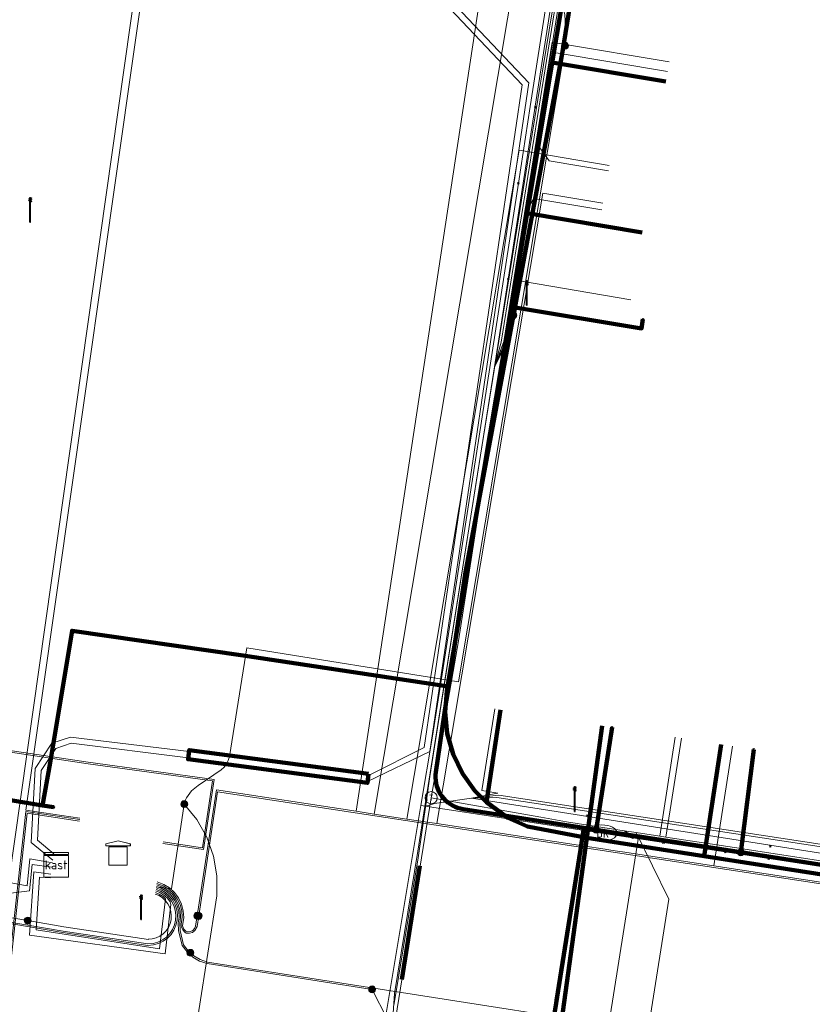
# Model space of a CAD drawing. Extents: x 152558 to 154479, y 462974 to 463683.
# Tile 158 of 256: x 153361 to 153387, y 463421 to 463453. Entities that reach past the tile are written whole.
import ezdxf
from ezdxf.enums import TextEntityAlignment as Align
from ezdxf.lldxf.tags import DXFTag

# ---------------------------------------------------------------- set-up
doc = ezdxf.new("R2010")
doc.units = 0
doc.header["$LTSCALE"] = 0.2
doc.layers.get('0').update_dxf_attribs({"linetype": 'CONTINUOUS'})
for name, color, linetype, lineweight in [('B-RO-KL-DATA_COAXIAAL_7_ZIGGO BV-G', 90, 'KL-DATA-N', 18), ('B-RO-KL-DATA_HULPSTUK_KPN BV-S', 90, 'CONTINUOUS', 25), ('B-RO-KL-DATA_HULPSTUK_REGGEFIBER OPERATOR BV-S', 90, 'CONTINUOUS', 25), ('B-RO-KL-DATA_HULPSTUK_STEDIN NETBEHEER BV-S', 90, 'CONTINUOUS', 25), ('B-RO-KL-DATA_KABELBED_KPN BV-G', 90, 'CONTINUOUS', 100), ('B-RO-KL-DATA_KABELBED_ZIGGO BV-G', 90, 'CONTINUOUS', 100), ('B-RO-KL-DATA_MANTELBUIS_ASBESTCEMENT_1_KPN BV-G', 90, 'CONTINUOUS', 100), ('B-RO-KL-DATA_MANTELBUIS_PVC_1_KPN BV-G', 90, 'CONTINUOUS', 100), ('B-RO-KL-DATA_REGGEFIBER OPERATOR BV-G', 90, 'KL-DATA-N', 18), ('B-RO-KL-DATA_STEDIN NETBEHEER BV-G', 90, 'KL-DATA-N', 18), ('B-RO-KL-ET_LS_400 V_STEDIN NETBEHEER BV-G', 190, 'KL-LS-N', 18), ('B-RO-KL-ET_LS_GEMEENTE AMERSFOORT-S', 190, 'CONTINUOUS', 25), ('B-RO-KL-ET_LS_HULPSTUK_STEDIN NETBEHEER BV-S', 190, 'CONTINUOUS', 25), ('B-RO-KL-ET_LS_MANTELBUIS_PVC_160_STEDIN NETBEHEER BV-G', 190, 'CONTINUOUS', 100), ('B-RO-KL-ET_MS_10 KV_STEDIN NETBEHEER BV-G', 130, 'KL-MS-N', 18), ('B-RO-KL-ET_MS_HULPSTUK_STEDIN NETBEHEER BV-S', 130, 'CONTINUOUS', 25), ('B-RO-KL-GAS_LD_HULPSTUK_STEDIN NETBEHEER BV-S', 50, 'CONTINUOUS', 25), ('B-RO-KL-GAS_LD_KOPER_22_0.1 BAR_STEDIN NETBEHEER BV-G', 50, 'KL-GAS-LD-N', 18), ('B-RO-KL-GAS_LD_MANTELBUIS_ASBESTCEMENT_124_STEDIN NETBEHEER BV-G', 50, 'CONTINUOUS', 100), ('B-RO-KL-GAS_LD_PE_32_0.1 BAR_STEDIN NETBEHEER BV-G', 50, 'KL-GAS-LD-N', 18), ('B-RO-KL-GAS_LD_PVC_63_0.1 BAR_STEDIN NETBEHEER BV-G', 50, 'KL-GAS-LD-N', 18), ('B-RO-KL-GAS_LD_STAAL_159_0.1 BAR_STEDIN NETBEHEER BV-G', 50, 'KL-GAS-LD-N', 18), ('B-RO-KL-WATER_100_VITENS-G', 170, 'KL-WATER-N', 18), ('B-RO-KL-WATER_HULPSTUK_VITENS-S', 170, 'CONTINUOUS', 25), ('B-RO-KL-WATER_VITENS-S', 170, 'CONTINUOUS', 25)]:
    doc.layers.add(name, color=color, linetype=linetype, lineweight=lineweight)
doc.styles.add('NLCS-ISO', font='NLCS-ISO.ttf')
tags = doc.linetypes.add('KL-DATA-N', pattern='A,4,-1,[101,NLCS.SHX,S=0.5,R=0,X=0,Y=0],-1,4,-1,["D",Standard,S=1,R=0,X=-0.25,Y=-0.5],-1.5', length=12.5).pattern_tags.tags
tags[18] = DXFTag(74, 10)
tags = doc.linetypes.add('KL-GAS-LD-N', pattern='A,4,-1,[69,NLCS.SHX,S=0.5,R=0,X=0,Y=0],-1,4,-1,["L",Standard,S=1,R=0,X=0.25,Y=-0.5],-2', length=13).pattern_tags.tags
tags[18] = DXFTag(74, 10)
tags = doc.linetypes.add('KL-LS-N', pattern='A,4,-1,[103,NLCS.SHX,S=0.75,R=0,X=0,Y=0],-1,4,-1,["L",Standard,S=1,R=0,X=0,Y=-0.5],-2', length=13).pattern_tags.tags
tags[18] = DXFTag(74, 10)
tags = doc.linetypes.add('KL-MS-N', pattern='A,4,-1,[103,NLCS.SHX,S=0.75,R=0,X=0,Y=0],-1,4,-1,["M",Standard,S=1,R=0,X=0,Y=-0.5],-2', length=13).pattern_tags.tags
tags[18] = DXFTag(74, 10)
doc.linetypes.add('KL-WATER-N', pattern='A,7,-0.5,[168,NLCS.SHX,S=0.75,R=0,X=0.75,Y=0],-2', length=9.5)

# ---------------------------------------------------------------- blocks, each defined once
blk = doc.blocks.new('SKL-WTB_HULP_MOF-SO')
at = {"linetype": 'ByBlock', "lineweight": 18}
h = blk.add_hatch(color=0, dxfattribs=at)
h.dxf.hatch_style = 1
h.paths.add_polyline_path([(-0.5625, 0, 1), (0.5625, 0, 1)])
at = {"color": 0, "linetype": 'ByBlock', "lineweight": 18}
blk.add_circle((0, 0), 0.5625, dxfattribs=at)
at = {"color": 0, "linetype": 'ByBlock', "lineweight": 18, "style": 'NLCS-ISO', "flags": 1}
for tag, p in [('TYPE', (1.5, 0)), ('LABEL', (1.5, -1.5)), ('OMSCHRIJVING', (1.5, -3))]:
    blk.add_attdef(tag, p, '', height=1, dxfattribs=at)
blk = doc.blocks.new('SKL-WTB_HULP_T STUK-SO')
at = {"color": 0, "linetype": 'ByBlock', "lineweight": 18}
blk.add_circle((0, 0), 1, dxfattribs=at)
at = {"color": 0, "linetype": 'ByBlock', "lineweight": -2, "style": 'NLCS-ISO'}
blk.add_text('T', height=1, dxfattribs=at).set_placement((0, 0), align=Align.MIDDLE_CENTER)
at = {"color": 0, "linetype": 'ByBlock', "lineweight": 18, "style": 'NLCS-ISO', "flags": 1}
for tag, p in [('TYPE', (1.5, 0)), ('LABEL', (1.5, -1.5)), ('OMSCHRIJVING', (1.5, -3))]:
    blk.add_attdef(tag, p, '', height=1, dxfattribs=at)
blk = doc.blocks.new('SKL-WTB_HULP_KAST-SO')
at = {"color": 0, "linetype": 'ByBlock', "lineweight": 18}
for points in [[(-2, 2), (2, 2), (2, 1.68), (-2, 1.68)], [(-2, 1.52), (2, 1.52), (2, -2), (-2, -2)]]:
    blk.add_lwpolyline(points, close=True, dxfattribs=at)
at = {"color": 0, "linetype": 'ByBlock', "lineweight": 18, "style": 'NLCS-ISO'}
blk.add_text('kast', height=1.5, dxfattribs=at).set_placement((0, 0), align=Align.MIDDLE_CENTER)
at = {"color": 0, "linetype": 'ByBlock', "lineweight": 18, "style": 'NLCS-ISO', "flags": 1}
for tag, p in [('TYPE', (2.5, 0)), ('LABEL', (2.5, -1.5)), ('OMSCHRIJVING', (2.5, -3))]:
    blk.add_attdef(tag, p, '', height=1, dxfattribs=at)
blk = doc.blocks.new('SKL-WTB_HULP_TECHNISCH GEBOUW-SO')
at = {"color": 0, "linetype": 'ByBlock', "lineweight": 18}
for points in [[(-2, 1.5), (0, 2), (2, 1.5), (2, 1.18), (-2, 1.18)], [(-1.5, 1.02), (1.5, 1.02), (1.5, -2), (-1.5, -2)]]:
    blk.add_lwpolyline(points, close=True, dxfattribs=at)
at = {"color": 0, "linetype": 'ByBlock', "lineweight": 18, "style": 'NLCS-ISO', "flags": 1}
for tag, p in [('TYPE', (2.5, 0)), ('LABEL', (2.5, -1.5)), ('OMSCHRIJVING', (2.5, -3))]:
    blk.add_attdef(tag, p, '', height=1, dxfattribs=at)
blk = doc.blocks.new('SKL-WTB_HULP_OVERIG-SO')
at = {"color": 0, "linetype": 'ByBlock', "lineweight": 18}
for points in [[(-0.14, 0.14), (0.14, -0.14)], [(0.14, 0.14), (-0.14, -0.14)]]:
    blk.add_lwpolyline(points, dxfattribs=at)
at = {"color": 0, "linetype": 'ByBlock', "lineweight": 18, "style": 'NLCS-ISO', "flags": 1}
for tag, p in [('TYPE', (1.5, 0)), ('LABEL', (1.5, -1.5)), ('OMSCHRIJVING', (1.5, -3))]:
    blk.add_attdef(tag, p, '', height=1, dxfattribs=at)
blk = doc.blocks.new('SKL-WATER_BRANDKRAAN_BRANDPUT-SO')
at = {"color": 0, "linetype": 'ByBlock', "lineweight": 18}
blk.add_ellipse((0, 0), major_axis=(2.5, 0), ratio=0.54, dxfattribs=at)
at = {"color": 0, "linetype": 'ByBlock', "lineweight": 18, "style": 'NLCS-ISO'}
blk.add_text('bk', height=1.5, dxfattribs=at).set_placement((0.16, 0), align=Align.MIDDLE_CENTER)
blk = doc.blocks.new('SKL-ET_LS_MAST-SO')
for p, q in [((-0.05, 2.07), (0.05, 2.07)), ((-0.05, -2), (0.05, -2))]:
    blk.add_line(p, q)
for points in [[(-0.18, 1.76), (-0.22, 1.76), (-0.22, 1.84), (-0.18, 1.84), (-0.18, 1.79)], [(-0.18, 1.79), (-0.05, 1.79)], [(-0.18, 1.76), (-0.05, 1.76)], [(-0.05, -2), (-0.05, 2.07)], [(0.05, -2), (0.05, 2.07)], [(0.18, 1.92), (0.05, 1.92)], [(0.18, 1.89), (0.05, 1.89)], [(0.18, 1.66), (0.05, 1.66)], [(0.18, 1.63), (0.05, 1.63)], [(0.18, 1.89), (0.22, 1.89), (0.22, 1.97), (0.18, 1.97), (0.18, 1.92)], [(0.18, 1.63), (0.22, 1.63), (0.22, 1.71), (0.18, 1.71), (0.18, 1.66)], [(-0.18, 1.49), (-0.22, 1.49), (-0.22, 1.57), (-0.18, 1.57), (-0.18, 1.52)], [(-0.18, 1.52), (-0.05, 1.52)], [(-0.18, 1.49), (-0.05, 1.49)], [(0.18, 1.39), (0.05, 1.39)], [(0.18, 1.36), (0.05, 1.36)], [(0.18, 1.36), (0.22, 1.36), (0.22, 1.44), (0.18, 1.44), (0.18, 1.39)]]:
    blk.add_lwpolyline(points)

msp = doc.modelspace()

# ---------------------------------------------------------------- linework, layer by layer
at = {"layer": 'B-RO-KL-DATA_COAXIAAL_7_ZIGGO BV-G', "flags": 128}
for points in [[(153371.747, 463459.468), (153374.266, 463459.041), (153375.21, 463458.782), (153376.086, 463458.346), (153376.86, 463457.747), (153376.93, 463457.667), (153377.503, 463457.008), (153377.99, 463456.159), (153378.301, 463455.231), (153378.377, 463454.644), (153378.426, 463454.26), (153378.36, 463453.283), (153378.056, 463451.473), (153377.228, 463446.535), (153380.998, 463445.903)], [(153371.747, 463459.468), (153374.266, 463459.041), (153375.21, 463458.782), (153376.086, 463458.346), (153376.86, 463457.747), (153376.93, 463457.667), (153377.503, 463457.008), (153377.99, 463456.159), (153378.301, 463455.231), (153378.377, 463454.644), (153378.426, 463454.26), (153378.36, 463453.283), (153378.056, 463451.473), (153381.772, 463450.845)], [(153371.747, 463459.468), (153374.266, 463459.041), (153375.21, 463458.782), (153376.086, 463458.346), (153376.86, 463457.747), (153376.93, 463457.667), (153377.503, 463457.008), (153377.99, 463456.159), (153378.301, 463455.231), (153378.377, 463454.644), (153378.426, 463454.26), (153378.36, 463453.283), (153378.056, 463451.473), (153381.772, 463450.845)], [(153371.747, 463459.468), (153374.266, 463459.041), (153375.21, 463458.782), (153376.086, 463458.346), (153376.86, 463457.747), (153376.93, 463457.667), (153377.503, 463457.008), (153377.99, 463456.159), (153378.301, 463455.231), (153378.377, 463454.644), (153378.426, 463454.26), (153378.36, 463453.283), (153378.056, 463451.473), (153377.228, 463446.535), (153374.603, 463430.889), (153374.547, 463430.188), (153374.615, 463429.49), (153374.804, 463428.814), (153375.109, 463428.181), (153375.52, 463427.612), (153375.9, 463427.243), (153376.023, 463427.123), (153376.605, 463426.729), (153377.246, 463426.444), (153377.928, 463426.275), (153379.184, 463426.078), (153383.037, 463425.475), (153388.499, 463424.62), (153397.094, 463423.275), (153397.672, 463426.929)], [(153371.747, 463459.468), (153374.266, 463459.041), (153375.21, 463458.782), (153376.086, 463458.346), (153376.86, 463457.747), (153376.93, 463457.667), (153377.503, 463457.008), (153377.99, 463456.159), (153378.301, 463455.231), (153378.377, 463454.644), (153378.426, 463454.26), (153378.36, 463453.283), (153378.056, 463451.473), (153377.228, 463446.535), (153374.603, 463430.889), (153374.547, 463430.188), (153374.615, 463429.49), (153374.804, 463428.814), (153375.109, 463428.181), (153375.52, 463427.612), (153375.9, 463427.243), (153376.023, 463427.123), (153376.605, 463426.729), (153377.246, 463426.444), (153377.928, 463426.275), (153379.184, 463426.078), (153383.037, 463425.475), (153388.499, 463424.62), (153397.094, 463423.275), (153400.377, 463422.761), (153401.464, 463422.591), (153409.573, 463421.322), (153410.733, 463421.253), (153411.885, 463421.411), (153412.986, 463421.788), (153413.343, 463421.995), (153413.746, 463424.418)], [(153371.747, 463459.468), (153374.266, 463459.041), (153375.21, 463458.782), (153376.086, 463458.346), (153376.86, 463457.747), (153376.93, 463457.667), (153377.503, 463457.008), (153377.99, 463456.159), (153378.301, 463455.231), (153378.377, 463454.644), (153378.426, 463454.26), (153378.36, 463453.283), (153378.056, 463451.473), (153377.228, 463446.535), (153374.603, 463430.889), (153374.547, 463430.188), (153374.615, 463429.49), (153374.804, 463428.814), (153375.109, 463428.181), (153375.52, 463427.612), (153375.9, 463427.243), (153376.023, 463427.123), (153376.605, 463426.729), (153377.246, 463426.444), (153377.928, 463426.275), (153379.184, 463426.078), (153383.037, 463425.475), (153383.591, 463429.134)], [(153371.747, 463459.468), (153374.266, 463459.041), (153375.21, 463458.782), (153376.086, 463458.346), (153376.86, 463457.747), (153376.93, 463457.667), (153377.503, 463457.008), (153377.99, 463456.159), (153378.301, 463455.231), (153378.377, 463454.644), (153378.426, 463454.26), (153378.36, 463453.283), (153378.056, 463451.473), (153377.228, 463446.535), (153374.603, 463430.889), (153374.547, 463430.188), (153374.615, 463429.49), (153374.804, 463428.814), (153375.109, 463428.181), (153375.52, 463427.612), (153375.9, 463427.243), (153376.023, 463427.123), (153376.605, 463426.729), (153377.246, 463426.444), (153377.928, 463426.275), (153379.184, 463426.078), (153383.037, 463425.475), (153388.499, 463424.62), (153397.094, 463423.275), (153400.377, 463422.761), (153401.464, 463422.591), (153402.02, 463426.254)], [(153371.747, 463459.468), (153374.266, 463459.041), (153375.21, 463458.782), (153376.086, 463458.346), (153376.86, 463457.747), (153376.93, 463457.667), (153377.503, 463457.008), (153377.99, 463456.159), (153378.301, 463455.231), (153378.377, 463454.644), (153378.426, 463454.26), (153378.36, 463453.283), (153378.056, 463451.473), (153377.228, 463446.535), (153374.603, 463430.889), (153374.547, 463430.188), (153374.615, 463429.49), (153374.804, 463428.814), (153375.109, 463428.181), (153375.52, 463427.612), (153375.9, 463427.243), (153376.023, 463427.123), (153376.605, 463426.729), (153377.246, 463426.444), (153377.928, 463426.275), (153379.184, 463426.078), (153383.037, 463425.475), (153388.499, 463424.62), (153389.054, 463428.279)], [(153371.747, 463459.468), (153374.266, 463459.041), (153375.21, 463458.782), (153376.086, 463458.346), (153376.86, 463457.747), (153376.93, 463457.667), (153377.503, 463457.008), (153377.99, 463456.159), (153378.301, 463455.231), (153378.377, 463454.644), (153378.426, 463454.26), (153378.36, 463453.283), (153378.056, 463451.473), (153377.228, 463446.535), (153374.603, 463430.889), (153374.547, 463430.188), (153374.615, 463429.49), (153374.804, 463428.814), (153375.109, 463428.181), (153375.52, 463427.612), (153375.9, 463427.243), (153376.023, 463427.123), (153376.605, 463426.729), (153377.246, 463426.444), (153377.928, 463426.275), (153379.184, 463426.078), (153379.689, 463429.745)]]:
    msp.add_lwpolyline(points, dxfattribs=at)
at = {"layer": 'B-RO-KL-DATA_KABELBED_KPN BV-G', "flags": 128}
for points in [[(153378.942, 463455.232), (153378.388, 463451.821), (153376.783, 463443.193), (153375.216, 463434.772), (153374.651, 463431.027), (153374.651, 463431.027)], [(153376.783, 463443.193), (153376.837, 463443.446), (153380.979, 463442.763), (153381.027, 463443.059)], [(153374.652, 463431.027), (153374.651, 463431.027), (153373.86, 463431.149), (153367.926, 463432.041), (153362.324, 463432.857), (153361.604, 463428.531), (153361.351, 463427.137)], [(153367.926, 463432.041), (153373.86, 463431.149)], [(153374.651, 463431.027), (153374.578, 463430.536), (153374.242, 463428.226), (153374.233, 463428.134), (153374.231, 463428.041), (153374.238, 463427.948), (153374.252, 463427.857), (153374.275, 463427.767), (153374.305, 463427.679), (153374.343, 463427.595), (153374.388, 463427.513), (153374.44, 463427.436), (153374.498, 463427.364), (153374.562, 463427.297), (153374.632, 463427.236), (153374.707, 463427.182), (153374.786, 463427.134), (153374.87, 463427.093), (153374.956, 463427.059), (153375.045, 463427.033), (153375.136, 463427.015), (153379.091, 463426.399)], [(153379.492, 463426.337), (153380.014, 463429.694)], [(153384.232, 463425.599), (153384.232, 463425.6), (153384.655, 463428.967)], [(153361.351, 463427.137), (153360.046, 463427.347), (153353.325, 463428.384), (153351.251, 463428.702), (153351.251, 463428.702)], [(153361.351, 463427.137), (153361.731, 463427.076)], [(153379.091, 463426.399), (153378.979, 463425.684), (153377.995, 463419.487)], [(153392.037, 463424.386), (153384.232, 463425.6), (153379.492, 463426.337), (153379.091, 463426.399)], [(153378.979, 463425.684), (153378.195, 463420.745)]]:
    msp.add_lwpolyline(points, dxfattribs=at)
at = {"layer": 'B-RO-KL-DATA_KABELBED_ZIGGO BV-G', "flags": 128}
for points in [[(153378.377, 463454.644), (153378.426, 463454.26), (153378.36, 463453.283), (153378.056, 463451.473)], [(153378.056, 463451.473), (153377.228, 463446.535)], [(153381.772, 463450.845), (153378.056, 463451.473)], [(153377.228, 463446.535), (153374.603, 463430.889), (153374.547, 463430.188), (153374.615, 463429.49), (153374.804, 463428.814), (153375.109, 463428.181), (153375.52, 463427.612), (153375.9, 463427.243)], [(153380.998, 463445.903), (153377.228, 463446.535)], [(153376.359, 463430.271), (153375.9, 463427.243)], [(153379.184, 463426.078), (153379.689, 463429.745)], [(153383.591, 463429.134), (153383.037, 463425.475)], [(153375.9, 463427.243), (153376.605, 463426.729), (153377.246, 463426.444), (153379.184, 463426.078)], [(153378.312, 463419.741), (153379.184, 463426.078)], [(153379.184, 463426.078), (153383.037, 463425.475)], [(153383.037, 463425.475), (153388.499, 463424.62)]]:
    msp.add_lwpolyline(points, dxfattribs=at)
at = {"layer": 'B-RO-KL-DATA_MANTELBUIS_ASBESTCEMENT_1_KPN BV-G', "flags": 128}
msp.add_lwpolyline([(153378.979, 463425.684), (153378.195, 463420.745)], dxfattribs=at)
at = {"layer": 'B-RO-KL-DATA_MANTELBUIS_PVC_1_KPN BV-G', "flags": 128}
msp.add_lwpolyline([(153367.926, 463432.041), (153373.86, 463431.149)], dxfattribs=at)
msp.add_lwpolyline([(153367.926, 463432.041), (153373.86, 463431.149)], dxfattribs=at)
msp.add_lwpolyline([(153367.926, 463432.041), (153373.86, 463431.149)], dxfattribs=at)
at = {"layer": 'B-RO-KL-DATA_REGGEFIBER OPERATOR BV-G', "flags": 128}
for points in [[(153377.587, 463528.949), (153375.134, 463513.994), (153371.955, 463495.579), (153368.548, 463475.284), (153366.654, 463463.652), (153366.587, 463462.84), (153366.743, 463461.961), (153369.462, 463459.465), (153371.62, 463458.586), (153375.307, 463457.986), (153377.572, 463457.556), (153378.114, 463457.32), (153378.27, 463457.107), (153378.491, 463456.416), (153376.161, 463441.503), (153373.879, 463427.097)], [(153373.879, 463427.097), (153374.197, 463427.199), (153375.409, 463427.373), (153399.877, 463423.513), (153412.903, 463421.454), (153414.393, 463421.931), (153415.528, 463423.3), (153415.798, 463424.096), (153416.205, 463425.802), (153418.066, 463436.458), (153420.908, 463452.56), (153425.199, 463477.021), (153426.621, 463485.095), (153428.044, 463493.17), (153429.466, 463501.244), (153430.887, 463509.319), (153432.837, 463520.904)], [(153365.917, 463461.241), (153365.731, 463460.136), (153378.558, 463458.03), (153378.802, 463457.746), (153377.302, 463448.518), (153375.605, 463437.997), (153374.041, 463428.083), (153373.932, 463427.31)], [(153376.161, 463441.503), (153376.377, 463442.31), (153378.647, 463456.361), (153378.541, 463457.245), (153378.343, 463457.514), (153379.184, 463458.131), (153382.854, 463457.517)], [(153376.161, 463441.503), (153376.465, 463442.327), (153378.049, 463452.133), (153378.359, 463452.083), (153381.882, 463451.489)], [(153376.161, 463441.503), (153376.507, 463442.289), (153378.074, 463451.801), (153378.254, 463451.773), (153381.829, 463451.171)], [(153376.161, 463441.503), (153376.541, 463442.26), (153376.907, 463444.325), (153377.116, 463444.293), (153380.625, 463443.702)], [(153376.172, 463430.297), (153375.753, 463427.623), (153376.273, 463427.541), (153375.409, 463427.373)], [(153375.409, 463427.373), (153376.304, 463427.466), (153388.626, 463425.591), (153389.047, 463428.282)], [(153375.409, 463427.373), (153376.237, 463427.4), (153389.028, 463425.453), (153389.46, 463428.218)], [(153372.862, 463420.578), (153373.657, 463425.413), (153373.932, 463427.31)], [(153372.881, 463418.711), (153372.841, 463420.335), (153372.892, 463420.976), (153373.647, 463425.635), (153373.879, 463427.097)]]:
    msp.add_lwpolyline(points, dxfattribs=at)
at = {"layer": 'B-RO-KL-DATA_STEDIN NETBEHEER BV-G', "flags": 128}
for points in [[(153378.474, 463452.021), (153378.512, 463452.25), (153378.471, 463453.033), (153378.29, 463453.796), (153378.061, 463454.322)], [(153378.474, 463452.021), (153374.98, 463431.188), (153368.044, 463432.293), (153367.482, 463428.734), (153367.442, 463428.609), (153367.383, 463428.493), (153367.304, 463428.388), (153367.208, 463428.296), (153366.452, 463427.79), (153366.235, 463427.612), (153366.07, 463427.385), (153366.01, 463427.257), (153365.998, 463427.179)], [(153365.998, 463427.179), (153365.582, 463424.399), (153365.087, 463424.473)], [(153368.925, 463395.527), (153369.469, 463399.649), (153371.924, 463413.769), (153365.59, 463414.786), (153367.069, 463424.172), (153367.07, 463424.83), (153366.959, 463425.478), (153366.738, 463426.097), (153366.415, 463426.67), (153365.998, 463427.179)]]:
    msp.add_lwpolyline(points, dxfattribs=at)
at = {"layer": 'B-RO-KL-ET_LS_400 V_STEDIN NETBEHEER BV-G', "flags": 128}
for points in [[(153361.692, 463425.342), (153360.986, 463425.917), (153361.118, 463428.347), (153361.664, 463429.171), (153362.275, 463429.375), (153366.157, 463428.897), (153372.032, 463428.12), (153373.857, 463429.037), (153377.072, 463450.739), (153370.182, 463458.019), (153368.442, 463459.395), (153365.972, 463463.957), (153368.595, 463479.525), (153373.754, 463509.819), (153377.163, 463529.94), (153378.191, 463535.915), (153378.919, 463536.658), (153381.239, 463550.169), (153385.769, 463555.269), (153387.475, 463556.362), (153392.426, 463556.276), (153393.105, 463556.407), (153394.007, 463557.169), (153396.097, 463567.205), (153396.789, 463568.456), (153398.024, 463569.808), (153400.014, 463570.096), (153401.824, 463569.639), (153432.253, 463561.506), (153432.818, 463561.705), (153433.973, 463564.416), (153434.648, 463566.959)], [(153361.721, 463425.55), (153361.191, 463425.998), (153361.315, 463428.281), (153361.793, 463429.003), (153362.296, 463429.171), (153366.131, 463428.699), (153372.006, 463427.922), (153374.039, 463428.904), (153377.284, 463450.805), (153370.317, 463458.167), (153368.643, 463459.491), (153366.21, 463463.957), (153368.794, 463479.507), (153373.951, 463509.786), (153377.36, 463529.907), (153378.378, 463535.82), (153379.106, 463536.563), (153381.426, 463550.079), (153385.9, 463555.115), (153387.532, 463556.161), (153392.444, 463556.076), (153393.389, 463556.258), (153394.203, 463557.128), (153396.321, 463567.158), (153396.945, 463568.331), (153398.124, 463569.62), (153400.004, 463569.892), (153401.774, 463569.445), (153432.26, 463561.297), (153432.968, 463561.559), (153434.166, 463564.364), (153434.841, 463566.906)], [(153381.161, 463455.968), (153377.216, 463456.629), (153372.225, 463426.851)], [(153380.956, 463454.745), (153375.992, 463455.577), (153371.632, 463426.942)], [(153379.924, 463448.101), (153376.966, 463448.597), (153373.289, 463426.689)], [(153379.716, 463446.859), (153377.743, 463447.19), (153374.278, 463426.538)], [(153383.963, 463429.076), (153383.349, 463425.154)], [(153415.745, 463422.85), (153415.676, 463422.535), (153415.461, 463422.05), (153415.158, 463421.616), (153414.776, 463421.247), (153414.331, 463420.959), (153413.84, 463420.761), (153413.319, 463420.662), (153412.789, 463420.664), (153408.998, 463421.242), (153404.084, 463421.992), (153402.008, 463422.309), (153397.094, 463423.058), (153396.201, 463423.194), (153392.448, 463423.766), (153391.081, 463423.975), (153385.068, 463424.892), (153383.349, 463425.154), (153380.923, 463425.524), (153380.431, 463425.599), (153380.193, 463425.635), (153379.829, 463425.691), (153379.791, 463425.697), (153379.056, 463425.809), (153374.278, 463426.538), (153373.289, 463426.689), (153372.225, 463426.851), (153371.632, 463426.942), (153367.05, 463427.641), (153366.422, 463423.522)], [(153426.278, 463417.921), (153425.423, 463418.112), (153424.615, 463418.452), (153423.881, 463418.932), (153423.246, 463419.536), (153422.729, 463420.244), (153422.348, 463421.034), (153422.114, 463421.878), (153415.847, 463423.078), (153415.733, 463422.547), (153415.517, 463422.048), (153415.209, 463421.599), (153414.821, 463421.219), (153414.366, 463420.92), (153413.862, 463420.716), (153413.328, 463420.612), (153412.784, 463420.614), (153367.092, 463427.584), (153366.471, 463423.515)], [(153361.661, 463425.117), (153361.015, 463425.199), (153360.927, 463424.333), (153358.671, 463424.049), (153358.006, 463423.343)], [(153361.68, 463425.254), (153360.944, 463425.39), (153360.851, 463424.5), (153358.968, 463424.848)], [(153361.629, 463424.883), (153361.071, 463424.96), (153360.929, 463422.882), (153365.368, 463422.278), (153365.56, 463423.892), (153365.54, 463423.974), (153365.446, 463424.095), (153365.333, 463424.197), (153365.202, 463424.278), (153365.066, 463424.333)], [(153365.059, 463424.282), (153365.179, 463424.233), (153365.303, 463424.157), (153365.38, 463424.072), (153365.185, 463422.433), (153361.142, 463423.055), (153361.26, 463424.784), (153361.612, 463424.76)], [(153366.471, 463423.515), (153366.419, 463423.174), (153366.348, 463423.039), (153366.265, 463422.977), (153366.166, 463422.948), (153366.063, 463422.956), (153366.02, 463422.98), (153365.947, 463423.059), (153365.902, 463423.178), (153365.893, 463423.246), (153365.927, 463423.473), (153365.914, 463423.686), (153365.86, 463423.886), (153365.77, 463424.078), (153365.644, 463424.248), (153365.488, 463424.393), (153365.303, 463424.505), (153365.103, 463424.582)], [(153366.422, 463423.522), (153366.37, 463423.182), (153366.338, 463423.104), (153366.28, 463423.041), (153366.204, 463423.003), (153366.119, 463422.993), (153366.046, 463423.021), (153365.99, 463423.083), (153365.946, 463423.194), (153365.98, 463423.459), (153365.963, 463423.683), (153365.906, 463423.905), (153365.811, 463424.106), (153365.679, 463424.286), (153365.515, 463424.436), (153365.33, 463424.547), (153365.111, 463424.633)], [(153358.86, 463423.551), (153362.03, 463423.016), (153364.81, 463422.601), (153364.979, 463422.616), (153365.135, 463422.659), (153365.281, 463422.729), (153365.412, 463422.824), (153365.525, 463422.94), (153365.614, 463423.075), (153365.679, 463423.223), (153365.716, 463423.381), (153365.725, 463423.542), (153365.705, 463423.703), (153365.657, 463423.858), (153365.582, 463424.001), (153365.483, 463424.129), (153365.363, 463424.237), (153365.225, 463424.323), (153365.074, 463424.383)], [(153359.756, 463423.35), (153362.022, 463422.967), (153364.803, 463422.552), (153364.989, 463422.566), (153365.154, 463422.612), (153365.308, 463422.687), (153365.446, 463422.787), (153365.565, 463422.911), (153365.659, 463423.053), (153365.727, 463423.211), (153365.766, 463423.377), (153365.775, 463423.548), (153365.753, 463423.718), (153365.701, 463423.881), (153365.621, 463424.032), (153365.515, 463424.167), (153365.388, 463424.281), (153365.242, 463424.37), (153365.081, 463424.433)], [(153360.869, 463423.363), (153362.054, 463423.163), (153364.831, 463422.748), (153364.818, 463422.751), (153364.951, 463422.763), (153365.08, 463422.798), (153365.201, 463422.856), (153365.31, 463422.934), (153365.403, 463423.029), (153365.479, 463423.14), (153365.534, 463423.262), (153365.566, 463423.392), (153365.575, 463423.525), (153365.561, 463423.658), (153365.523, 463423.787), (153365.464, 463423.907), (153365.384, 463424.014), (153365.287, 463424.106), (153365.175, 463424.18), (153365.051, 463424.232)], [(153365.089, 463424.484), (153365.265, 463424.417), (153365.432, 463424.311), (153365.572, 463424.179), (153365.685, 463424.024), (153365.767, 463423.849), (153365.819, 463423.668), (153365.829, 463423.477), (153365.8, 463423.277), (153365.811, 463423.034), (153365.932, 463422.549), (153366.089, 463422.34), (153366.281, 463422.168), (153366.503, 463422.037), (153366.745, 463421.952), (153372.154, 463421.11)], [(153366.2, 463422.308), (153366.126, 463422.374), (153365.978, 463422.571), (153365.861, 463423.041), (153365.85, 463423.274), (153365.879, 463423.475), (153365.869, 463423.677), (153365.814, 463423.867), (153365.728, 463424.05), (153365.61, 463424.212), (153365.463, 463424.351), (153365.288, 463424.462), (153365.096, 463424.535)], [(153358.899, 463423.696), (153360.869, 463423.363)], [(153411.627, 463412.241), (153411.374, 463412.63), (153411.09, 463413.016), (153410.773, 463413.396), (153410.266, 463413.916), (153409.951, 463414.195), (153409.433, 463414.597), (153409.128, 463414.803), (153408.567, 463415.132), (153407.97, 463415.417), (153407.27, 463415.684), (153404.388, 463416.133), (153402.991, 463416.351), (153395.852, 463417.465), (153395.038, 463417.592), (153391.58, 463418.131), (153389.995, 463418.378), (153383.985, 463419.315), (153382.473, 463419.551), (153378.917, 463420.106), (153366.757, 463422.001), (153366.524, 463422.083), (153366.311, 463422.209), (153366.2, 463422.308)], [(153372.154, 463421.11), (153372.648, 463420.141), (153371.843, 463414.773), (153369.937, 463402.059), (153369.592, 463399.716), (153369.359, 463397.813), (153368.88, 463393.904), (153368.757, 463393.441), (153368.553, 463393.007), (153368.274, 463392.617), (153367.93, 463392.284), (153367.531, 463392.018), (153367.232, 463391.89), (153367.09, 463391.829), (153366.623, 463391.722), (153366.143, 463391.699), (153363.13, 463391.767), (153360.891, 463391.817), (153359.251, 463390.992), (153357.815, 463389.849), (153356.642, 463388.436), (153355.782, 463386.815), (153355.741, 463386.673), (153355.599, 463386.185), (153355.425, 463385.583), (153355.27, 463385.05), (153355.202, 463384.591), (153354.972, 463383.046), (153354.618, 463380.673), (153354.389, 463379.133), (153354.154, 463377.556), (153354.081, 463377.062), (153354.014, 463376.615), (153353.784, 463375.075), (153353.409, 463372.556), (153353.402, 463372.509), (153353.056, 463370.183), (153353.007, 463369.851), (153352.513, 463366.54), (153352.305, 463365.147), (153352.136, 463364.015), (153352.048, 463363.422), (153351.974, 463362.927), (153351.908, 463362.481), (153351.901, 463362.433), (153351.555, 463360.109), (153351.157, 463357.442), (153350.95, 463356.051), (153350.79, 463354.979), (153350.428, 463352.551), (153350.199, 463351.013), (153350.127, 463350.527), (153349.824, 463348.493), (153349.812, 463348.415), (153349.595, 463346.954), (153349.29, 463344.884), (153349.033, 463342.905), (153348.958, 463342.329), (153348.777, 463340.936), (153348.763, 463340.824), (153348.378, 463337.86), (153346.262, 463321.574), (153345.991, 463319.484), (153345.099, 463312.616)]]:
    msp.add_lwpolyline(points, dxfattribs=at)
at = {"layer": 'B-RO-KL-ET_LS_MANTELBUIS_PVC_160_STEDIN NETBEHEER BV-G', "flags": 128}
msp.add_lwpolyline([(153372.039, 463428.17), (153366.164, 463428.947), (153366.124, 463428.649), (153371.999, 463427.872), (153372.039, 463428.17)], dxfattribs=at)
at = {"layer": 'B-RO-KL-ET_MS_10 KV_STEDIN NETBEHEER BV-G', "flags": 128}
for points in [[(153362.583, 463426.721), (153360.813, 463426.985), (153365.323, 463458.658), (153371.906, 463500), (153376.173, 463529.059), (153383.457, 463567.198), (153383.621, 463567.572), (153383.849, 463567.911), (153384.134, 463568.205), (153384.465, 463568.445), (153384.833, 463568.622), (153385.227, 463568.733), (153385.634, 463568.772), (153386.041, 463568.738), (153499.84, 463539.091)], [(153635.874, 463260.785), (153634.069, 463260.963), (153631.39, 463259.115), (153557.914, 463271.958), (153537.219, 463275.654), (153532.667, 463276.38), (153496.671, 463283.138), (153482.656, 463285.588), (153474.037, 463287.357), (153444.891, 463292.58), (153416.554, 463298.008), (153402.355, 463300.679), (153389.267, 463303.64), (153383.678, 463304.567), (153375.238, 463306.258), (153349.211, 463310.785), (153332.803, 463312.848), (153332.66, 463312.893), (153332.544, 463312.987), (153332.47, 463313.117), (153332.449, 463313.265), (153332.484, 463313.41), (153332.52, 463313.474), (153332.766, 463313.612), (153333.786, 463314.455), (153334.639, 463315.466), (153335.299, 463316.613), (153335.741, 463317.853), (153338.985, 463339.678), (153343.107, 463365.714), (153347.476, 463393.052), (153348.86, 463403.066), (153353.013, 463429.971), (153362.849, 463428.502), (153366.92, 463427.944), (153366.592, 463425.748), (153365.306, 463425.94)], [(153342.589, 463362.76), (153347.427, 463393.059), (153348.811, 463403.073), (153352.972, 463430.027), (153362.856, 463428.551), (153366.977, 463427.987), (153366.634, 463425.691), (153365.299, 463425.891)], [(153265.123, 463322.148), (153341.138, 463308.709), (153341.708, 463308.866), (153342.237, 463309.124), (153342.711, 463309.475), (153343.111, 463309.907), (153343.426, 463310.406), (153343.643, 463310.953), (153343.756, 463311.532), (153345.532, 463322.311), (153345.913, 463325.054), (153346.602, 463330.28), (153348.182, 463338.932), (153349.87, 463349.969), (153350.404, 463352.79), (153352.066, 463363.851), (153354.289, 463377.652), (153354.781, 463380.424), (153355.447, 463385.021), (153360.581, 463417.666), (153360.589, 463417.728), (153360.571, 463417.849), (153360.511, 463417.956), (153360.417, 463418.035), (153360.361, 463418.06), (153360.077, 463418.101), (153359.978, 463418.162), (153359.906, 463418.254), (153359.883, 463418.308), (153359.868, 463418.424), (153360.808, 463426.936), (153362.576, 463426.672)], [(153362.569, 463426.623), (153360.852, 463426.879), (153359.918, 463418.422), (153359.95, 463418.278), (153360.051, 463418.171), (153360.093, 463418.149), (153360.375, 463418.108), (153360.442, 463418.079), (153360.549, 463417.988), (153360.619, 463417.865), (153360.635, 463417.797), (153360.631, 463417.659), (153355.496, 463385.014), (153354.83, 463380.416), (153354.338, 463377.644), (153352.115, 463363.843), (153350.453, 463352.782), (153349.919, 463349.961), (153348.231, 463338.924), (153346.651, 463330.272), (153345.963, 463325.047), (153345.581, 463322.303), (153343.806, 463311.525), (153343.795, 463310.728), (153343.943, 463309.945), (153344.244, 463309.208), (153344.686, 463308.545), (153345.25, 463307.982), (153348.615, 463307.387), (153408.246, 463295.83), (153513.568, 463276.94), (153632.959, 463256.43), (153633.748, 463260.681), (153634.082, 463260.911), (153635.422, 463260.78)]]:
    msp.add_lwpolyline(points, dxfattribs=at)
at = {"layer": 'B-RO-KL-GAS_LD_KOPER_22_0.1 BAR_STEDIN NETBEHEER BV-G', "flags": 128}
for points in [[(153379.894, 463447.923), (153377.95, 463448.249), (153377.536, 463448.826)], [(153379.679, 463446.641), (153377.448, 463447.015), (153377.173, 463446.555)], [(153382.284, 463429.339), (153381.776, 463426.098)], [(153379.286, 463416.044), (153380.868, 463426.034), (153380.406, 463426.308)], [(153380.57, 463415.841), (153381.87, 463424.06), (153380.8, 463426.248)]]:
    msp.add_lwpolyline(points, dxfattribs=at)
at = {"layer": 'B-RO-KL-GAS_LD_MANTELBUIS_ASBESTCEMENT_124_STEDIN NETBEHEER BV-G', "flags": 128}
msp.add_lwpolyline([(153373.125, 463421.435), (153373.72, 463425.153)], dxfattribs=at)
at = {"layer": 'B-RO-KL-GAS_LD_PE_32_0.1 BAR_STEDIN NETBEHEER BV-G', "flags": 128}
msp.add_lwpolyline([(153382.086, 463429.369), (153381.579, 463426.128)], dxfattribs=at)
at = {"layer": 'B-RO-KL-GAS_LD_PVC_63_0.1 BAR_STEDIN NETBEHEER BV-G', "flags": 128}
for points in [[(153374.089, 463427.388), (153374.984, 463432.528), (153377.117, 463446.208), (153377.173, 463446.555), (153377.536, 463448.826), (153377.645, 463449.509), (153378.405, 463454.258), (153378.5, 463454.852), (153378.784, 463456.63), (153378.971, 463457.8), (153377.077, 463458.174), (153368.451, 463459.709), (153366.452, 463463.316), (153366.82, 463465.487), (153367.018, 463466.669), (153367.117, 463467.262), (153367.451, 463469.262), (153368.029, 463472.672), (153368.267, 463474.056), (153369.056, 463478.643), (153369.382, 463480.534), (153369.738, 463482.605), (153369.857, 463483.296), (153370.674, 463488.041), (153371.072, 463490.359), (153371.442, 463492.529), (153371.555, 463493.192), (153372.229, 463497.154), (153372.696, 463499.9), (153373.015, 463501.776), (153373.179, 463502.738), (153373.906, 463507.011), (153374.537, 463510.713), (153374.755, 463511.993), (153374.784, 463512.163), (153375.639, 463517.184), (153376.097, 463519.874), (153376.359, 463521.412), (153376.805, 463523.988), (153377.025, 463525.219), (153377.209, 463526.251), (153378.294, 463532.329), (153378.753, 463534.9), (153379.09, 463536.786), (153380.431, 463544.586), (153380.661, 463545.98), (153381.63, 463552.013), (153382.593, 463556.378), (153382.876, 463557.588)], [(153344.378, 463311.203), (153344.569, 463312.767), (153347.202, 463329.745), (153348.416, 463337.962), (153348.918, 463341.362), (153349.071, 463342.349), (153349.227, 463343.29), (153349.916, 463347.453), (153349.937, 463347.583), (153350.084, 463348.467), (153350.402, 463350.389), (153350.98, 463353.883), (153351.172, 463355.044), (153352.013, 463360.126), (153352.184, 463361.172), (153352.707, 463364.429), (153352.811, 463365.076), (153353.632, 463370.185), (153353.761, 463370.984), (153354.325, 463374.493), (153354.489, 463375.509), (153354.853, 463377.78), (153354.979, 463378.565), (153355.742, 463383.313), (153356.003, 463384.938), (153356.193, 463386.122), (153356.406, 463387.446), (153356.731, 463389.233), (153360.476, 463391.524), (153368.176, 463390.494), (153368.379, 463391.799), (153368.584, 463393.084), (153368.649, 463393.493), (153369.357, 463397.925), (153369.658, 463399.806), (153369.752, 463400.397), (153370.085, 463402.476), (153370.727, 463406.494), (153371.493, 463411.139), (153372.117, 463415.183), (153374.089, 463427.388)], [(153374.089, 463427.388), (153377.678, 463426.747), (153378.526, 463426.596), (153380.406, 463426.308), (153380.8, 463426.248), (153381.579, 463426.128), (153381.776, 463426.098), (153384.243, 463425.719), (153384.361, 463425.701), (153390.976, 463424.687), (153391.628, 463424.587), (153393.569, 463424.29), (153393.963, 463424.23), (153394.225, 463424.191), (153394.423, 463424.161), (153396.877, 463423.789), (153396.945, 463423.779), (153401.82, 463423.04), (153404.062, 463422.699), (153404.609, 463422.611), (153406.002, 463422.387), (153406.594, 463422.292), (153407.755, 463422.106), (153409.59, 463421.811), (153411.777, 463421.46), (153415.108, 463420.925)]]:
    msp.add_lwpolyline(points, dxfattribs=at)
at = {"layer": 'B-RO-KL-GAS_LD_STAAL_159_0.1 BAR_STEDIN NETBEHEER BV-G', "flags": 128}
msp.add_lwpolyline([(153339.407, 463297.017), (153342.29, 463299.962), (153347.563, 463337.102), (153357.087, 463406.393), (153360.252, 463424.646), (153364.432, 463454.162), (153370.984, 463496.208), (153372.144, 463503.105), (153379.46, 463545.968), (153385.687, 463573.01)], dxfattribs=at)
at = {"layer": 'B-RO-KL-WATER_100_VITENS-G', "flags": 128}
for points in [[(153371.649, 463503.047), (153370.844, 463498.185), (153370.038, 463493.319), (153369.205, 463488.291), (153368.399, 463483.424), (153367.728, 463479.37), (153366.896, 463474.342), (153366.09, 463469.475), (153365.854, 463468.052), (153365.025, 463463.044), (153367.737, 463459.744), (153369.511, 463459.442), (153371.68, 463458.883), (153378.436, 463457.14), (153378.188, 463455.54), (153377.94, 463453.94), (153377.334, 463450.034), (153376.944, 463447.517), (153376.553, 463445), (153374.664, 463432.828), (153374.132, 463429.401), (153373.753, 463427.131)], [(153373.753, 463427.131), (153371.71, 463414.884), (153369.599, 463402.235), (153369.261, 463400.208), (153368.923, 463398.181), (153368.247, 463394.127), (153367.964, 463392.431), (153367.681, 463390.734), (153359.526, 463392.151), (153355.413, 463389.256), (153355.122, 463387.522), (153354.408, 463383.276), (153353.754, 463379.386), (153353.073, 463375.332), (153352.256, 463370.469), (153351.412, 463365.443), (153350.643, 463360.864)], [(153373.753, 463427.131), (153379.676, 463426.229)], [(153379.676, 463426.229), (153380.688, 463426.075), (153381.699, 463425.921), (153383.722, 463425.613), (153385.146, 463425.395), (153390.908, 463424.517), (153391.159, 463424.479), (153396.771, 463423.624), (153397.171, 463423.563), (153403.91, 463422.536), (153404.162, 463422.498), (153409.702, 463421.654), (153411.152, 463421.433), (153420.034, 463420.08)]]:
    msp.add_lwpolyline(points, dxfattribs=at)

# ---------------------------------------------------------------- block references
at = {"layer": 'B-RO-KL-DATA_HULPSTUK_KPN BV-S', "xscale": 0.2, "yscale": 0.2, "zscale": 0.2}
for name, p in [('SKL-WTB_HULP_MOF-SO', (153376.783, 463443.193)), ('SKL-WTB_HULP_OVERIG-SO', (153376.783, 463443.193)), ('SKL-WTB_HULP_OVERIG-SO', (153381.027, 463443.059)), ('SKL-WTB_HULP_OVERIG-SO', (153374.651, 463431.027)), ('SKL-WTB_HULP_OVERIG-SO', (153374.651, 463431.027)), ('SKL-WTB_HULP_OVERIG-SO', (153374.652, 463431.027)), ('SKL-WTB_HULP_OVERIG-SO', (153380.014, 463429.694)), ('SKL-WTB_HULP_OVERIG-SO', (153384.655, 463428.967)), ('SKL-WTB_HULP_OVERIG-SO', (153361.351, 463427.137)), ('SKL-WTB_HULP_OVERIG-SO', (153361.351, 463427.137)), ('SKL-WTB_HULP_OVERIG-SO', (153361.351, 463427.137)), ('SKL-WTB_HULP_OVERIG-SO', (153361.731, 463427.076)), ('SKL-WTB_HULP_OVERIG-SO', (153379.091, 463426.399)), ('SKL-WTB_HULP_OVERIG-SO', (153379.091, 463426.399)), ('SKL-WTB_HULP_OVERIG-SO', (153379.091, 463426.399)), ('SKL-WTB_HULP_MOF-SO', (153379.492, 463426.337)), ('SKL-WTB_HULP_OVERIG-SO', (153379.492, 463426.337)), ('SKL-WTB_HULP_MOF-SO', (153384.232, 463425.6)), ('SKL-WTB_HULP_OVERIG-SO', (153384.232, 463425.599))]:
    msp.add_blockref(name, p, dxfattribs=at)
at = {"layer": 'B-RO-KL-DATA_HULPSTUK_REGGEFIBER OPERATOR BV-S', "xscale": 0.2, "yscale": 0.2, "zscale": 0.2}
for p in [(153377.5, 463450), (153376.612, 463444.382), (153373.932, 463427.31), (153379.2, 463426.8), (153385.2, 463425.8)]:
    msp.add_blockref('SKL-WTB_HULP_OVERIG-SO', p, dxfattribs=at)
at = {"layer": 'B-RO-KL-DATA_HULPSTUK_STEDIN NETBEHEER BV-S', "xscale": 0.2, "yscale": 0.2, "zscale": 0.2}
for name, p in [('SKL-WTB_HULP_MOF-SO', (153378.474, 463452.021)), ('SKL-WTB_HULP_MOF-SO', (153365.998, 463427.179)), ('SKL-WTB_HULP_TECHNISCH GEBOUW-SO', (153363.833, 463425.576))]:
    msp.add_blockref(name, p, dxfattribs=at)
at = {"layer": 'B-RO-KL-ET_LS_GEMEENTE AMERSFOORT-S', "xscale": 0.2, "yscale": 0.2, "zscale": 0.2}
for p in [(153360.953, 463446.64), (153377.218, 463443.92), (153378.795, 463427.339), (153364.584, 463423.794)]:
    msp.add_blockref('SKL-ET_LS_MAST-SO', p, dxfattribs=at)
at = {"layer": 'B-RO-KL-ET_LS_HULPSTUK_STEDIN NETBEHEER BV-S', "xscale": 0.2, "yscale": 0.2, "zscale": 0.2}
for name, p in [('SKL-WTB_HULP_KAST-SO', (153361.802, 463425.189)), ('SKL-WTB_HULP_MOF-SO', (153366.422, 463423.522)), ('SKL-WTB_HULP_MOF-SO', (153366.471, 463423.515)), ('SKL-WTB_HULP_MOF-SO', (153360.869, 463423.363)), ('SKL-WTB_HULP_MOF-SO', (153366.2, 463422.308)), ('SKL-WTB_HULP_MOF-SO', (153372.154, 463421.11))]:
    msp.add_blockref(name, p, dxfattribs=at)
at = {"layer": 'B-RO-KL-ET_MS_HULPSTUK_STEDIN NETBEHEER BV-S', "xscale": 0.2, "yscale": 0.2, "zscale": 0.2}
msp.add_blockref('SKL-WTB_HULP_TECHNISCH GEBOUW-SO', (153363.832, 463425.576), dxfattribs=at)
at = {"layer": 'B-RO-KL-GAS_LD_HULPSTUK_STEDIN NETBEHEER BV-S', "xscale": 0.2, "yscale": 0.2, "zscale": 0.2}
msp.add_blockref('SKL-WTB_HULP_T STUK-SO', (153374.089, 463427.388), dxfattribs=at)
at = {"layer": 'B-RO-KL-WATER_HULPSTUK_VITENS-S', "xscale": 0.2, "yscale": 0.2, "zscale": 0.2}
for p in [(153376.944, 463447.517), (153376.944, 463447.517), (153380.688, 463426.075), (153381.699, 463425.921), (153383.722, 463425.613), (153385.146, 463425.395)]:
    msp.add_blockref('SKL-WTB_HULP_OVERIG-SO', p, dxfattribs=at)
at = {"layer": 'B-RO-KL-WATER_VITENS-S', "xscale": 0.2, "yscale": 0.2, "zscale": 0.2}
msp.add_blockref('SKL-WATER_BRANDKRAAN_BRANDPUT-SO', (153379.676, 463426.229), dxfattribs=at)

doc.saveas('drawing.dxf')
